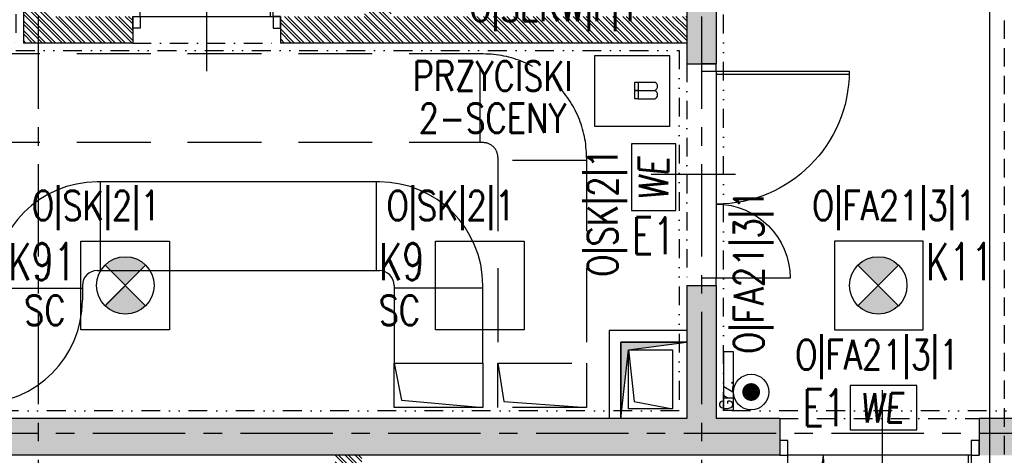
# Model space of a CAD drawing. Extents: x 41755 to 123924, y -112333 to 86187.
# Tile 112 of 256: x 101259 to 101926, y -54618 to -54323. Entities that reach past the tile are written whole.
import ezdxf
from ezdxf.enums import TextEntityAlignment as Align

# ---------------------------------------------------------------- set-up
doc = ezdxf.new("R2010")
doc.units = 0
doc.header["$LTSCALE"] = 50
for name, pattern in [('CENTER', [2, 1.25, -0.25, 0.25, -0.25]), ('DASHDOT', [1, 0.5, -0.25, 0, -0.25]), ('DASHED', [0.75, 0.5, -0.25]), ('DASHED2', [0.375, 0.25, -0.125]), ('DIVIDE', [31.75, 12.7, -6.35, 0, -6.35, 0, -6.35])]:
    doc.linetypes.add(name, pattern=pattern)
doc.layers.get('0').update_dxf_attribs({"color": 101, "linetype": 'CONTINUOUS'})
for name, color, linetype in [('Drz---drzwi', 5, 'CONTINUOUS'), ('E-90', 6, 'CONTINUOUS'), ('E35', 6, 'CONTINUOUS'), ('E50', 3, 'CONTINUOUS'), ('Ins-co', 2, 'CONTINUOUS'), ('Ins-went', 141, 'CONTINUOUS'), ('Os-osie glowne', 1, 'CENTER'), ('Sc-beton', 7, 'CONTINUOUS'), ('Sc-beton-hatch', 86, 'CONTINUOUS'), ('Sc-cegla pustak', 42, 'CONTINUOUS'), ('Sc-cegla pustak-hatch', 8, 'CONTINUOUS'), ('Sc-nadproza kon', 5, 'DASHED2'), ('Sc-silikat', 61, 'CONTINUOUS'), ('Suf-widok', 8, 'CONTINUOUS'), ('W-otwor-strop', 1, 'CONTINUOUS')]:
    doc.layers.add(name, color=color, linetype=linetype)
doc.styles.add('ROMANS', font='romans', dxfattribs={"width": 0.85})

# ---------------------------------------------------------------- blocks, each defined once
blk = doc.blocks.new('_0630_DRZWI_90')
at = {"ltscale": 7}
for p, q in [((5, 8), (5, 98)), ((6.8, 8), (6.8, 97.98))]:
    blk.add_line(p, q, dxfattribs=at)
at = {"ltscale": 25}
for p, q in [((50, 19.7), (50, -28.9)), ((5, 8), (0, 8)), ((0, 8), (5, 8)), ((0, 0), (0, 8)), ((95, 8), (5, 8)), ((5, 8), (5, 0)), ((95, 8), (95, 0)), ((100, 8), (95, 8)), ((100, 0), (100, 8)), ((5, 0), (0, 0)), ((5, 0), (0, 0)), ((95, 0), (100, 0)), ((95, 0), (100, 0))]:
    blk.add_line(p, q, dxfattribs=at)
at = {"ltscale": 7}
blk.add_arc((5, 8), 90, 0, 90, dxfattribs=at)
blk = doc.blocks.new('_0630_drzwi 120 10')
at = {"ltscale": 7}
for p, q in [((5.5, 5), (5.5, 105)), ((7.5, 5), (7.5, 105)), ((65.5, 18), (65.5, -39))]:
    blk.add_line(p, q, dxfattribs=at)
for points in [[(129.5, 29), (129.5, 5)], [(5.5, 5), (129.5, 5)]]:
    blk.add_lwpolyline(points, dxfattribs=at)
for points in [[(0, -5), (5.5, -5), (5.5, 5), (0, 5)], [(129.5, -5), (135, -5), (135, 5), (129.5, 5)]]:
    blk.add_lwpolyline(points, close=True, dxfattribs=at)
for centre, radius, start, end in [((6.5, 6), 99.01, 359.42127, 89.42127), ((129.5, 5), 24, 90, 180)]:
    blk.add_arc(centre, radius, start, end, dxfattribs=at)
blk = doc.blocks.new('_dlgjlfh')
at = {"ltscale": 7}
for p, q in [((23, -75), (-34, -75)), ((10, -143), (99.98, -143)), ((10, -145), (100, -145))]:
    blk.add_line(p, q, dxfattribs=at)
for points in [[(0, -5), (0, 0), (10, 0), (10, -5)], [(0, -150), (0, -145), (10, -145), (10, -150)]]:
    blk.add_lwpolyline(points, close=True, dxfattribs=at)
for points in [[(10, -145), (10, -5)], [(60, -5), (10, -5)]]:
    blk.add_lwpolyline(points, dxfattribs=at)
for centre, radius, start, end in [((10, -5), 50, 270, 360), ((10, -145), 90, 360, 90)]:
    blk.add_arc(centre, radius, start, end)
blk = doc.blocks.new('_fkjshkjhkjh')
at = {"layer": 'Ins-went', "ltscale": 2}
for p, q in [((1522.97, 1545, -3580), (1522.97, 1485, -3580)), ((1709.97, 1485.02), (1709.97, 1545.02)), ((1510.97, 1473, -3580), (1450.97, 1473, -3580)), ((1510.97, 1475, -3580), (1510.97, 1470, -3580)), ((1781.97, 1473.02), (1721.97, 1473.02)), ((1510.97, 1470), (1510.97, 1465)), ((1721.97, 1422.32), (1781.97, 1422.32)), ((1721.97, 1392.32), (1721.97, 1422.32)), ((1781.97, 1422.32), (1781.97, 1392.32)), ((1781.97, 1392.32), (1721.97, 1392.32))]:
    blk.add_line(p, q, dxfattribs=at)
for points in [[(1711.97, 1545.02), (1520.97, 1545)], [(1721.97, 1475.02), (1721.97, 1422.32)], [(1781.97, 1422.32), (1781.97, 1475.02)], [(1721.97, 1422.32), (1726.97, 1397.32), (1781.97, 1392.32)]]:
    blk.add_lwpolyline(points, dxfattribs=at)
at = {"layer": 'Ins-went', "ltscale": 2, "elevation": -3580}
blk.add_lwpolyline([(1520.97, 1485), (1711.97, 1485.02)], dxfattribs=at)
at = {"layer": 'Ins-went', "ltscale": 2}
for centre, radius, start, end in [((1520.97, 1475, -3580), 70, 90, 180), ((1711.97, 1475.02), 70, 0, 90), ((1520.97, 1475, -3580), 10, 90, 180), ((1711.97, 1475.02), 10, 0, 90), ((1440.97, 1465), 70, 270, 0)]:
    blk.add_arc(centre, radius, start, end, dxfattribs=at)
blk = doc.blocks.new('we')
at = {"layer": 'E35', "ltscale": 0.2}
blk.add_lwpolyline([(45, 30), (0, 30), (0, 0), (45, 0)], close=True, dxfattribs=at)
at = {"layer": 'E35', "ltscale": 0.2, "style": 'ROMANS', "oblique": 5, "width": 0.8}
blk.add_text('WE', height=20, dxfattribs=at).set_placement((21.44, 15), align=Align.MIDDLE_CENTER)
blk = doc.blocks.new('E-90Przycisk')
at = {"layer": 'E35', "const_width": 3}
blk.add_lwpolyline([(1.5, 0, -1), (-1.5, 0, -1)], format="xyb", close=True, dxfattribs=at)
at = {"layer": 'E35'}
blk.add_circle((0, 0), 6, dxfattribs=at)
blk = doc.blocks.new('B_EGRX2B')
for points in [[(0.008, 0.897), (0.898, 0.897), (0.898, 0.005), (0.005, 0.005), (0.005, 0.897), (0.008, 0.897)], [(0.482, 0.456), (0.482, 0.562), (0.522, 0.562), (0.522, 0.456), (0.482, 0.456)], [(0.482, 0.35), (0.482, 0.456), (0.522, 0.456), (0.522, 0.35), (0.482, 0.35)]]:
    blk.add_lwpolyline(points, close=True)
for points in [[(0.522, 0.562), (0.722, 0.561, -0.623306), (0.721, 0.456)], [(0.522, 0.456), (0.722, 0.456, -0.623306), (0.721, 0.35)]]:
    blk.add_lwpolyline(points, format="xyb")
for points in [[(0.522, 0.456), (0.721, 0.456)], [(0.522, 0.35), (0.721, 0.35)]]:
    blk.add_lwpolyline(points)

msp = doc.modelspace()

# ---------------------------------------------------------------- hatches: boundary and pattern name
at = {"layer": 'E35'}
h = msp.add_hatch(color=256, dxfattribs=at)
edge = h.paths.add_edge_path()
edge.add_line((101330.966, -54503.233), (101344.712, -54489.487))
edge.add_ellipse((101330.966, -54503.233), major_axis=(13.746, 13.746), ratio=1, start_angle=360, end_angle=450)
edge.add_line((101317.22, -54489.487), (101330.966, -54503.233))
edge = h.paths.add_edge_path()
edge.add_line((101344.712, -54516.979), (101330.966, -54503.233))
edge.add_line((101330.966, -54503.233), (101317.22, -54516.979))
edge.add_ellipse((101330.966, -54503.233), major_axis=(-13.746, 13.746), ratio=1, start_angle=90, end_angle=180)
h = msp.add_hatch(color=256, dxfattribs=at)
edge = h.paths.add_edge_path()
edge.add_line((101840.631, -54503.233), (101854.377, -54489.487))
edge.add_ellipse((101840.631, -54503.233), major_axis=(13.746, 13.746), ratio=1, start_angle=360, end_angle=450)
edge.add_line((101826.885, -54489.487), (101840.631, -54503.233))
edge = h.paths.add_edge_path()
edge.add_line((101854.377, -54516.979), (101840.631, -54503.233))
edge.add_line((101840.631, -54503.233), (101826.885, -54516.979))
edge.add_ellipse((101840.631, -54503.233), major_axis=(-13.746, 13.746), ratio=1, start_angle=90, end_angle=180)
at = {"layer": 'Sc-beton-hatch'}
h = msp.add_hatch(dxfattribs=at)
h.set_pattern_fill('ANSI33', color=256, style=0)
h.set_pattern_definition([(45, (48983.4185, 565.478), (-4.49012806, 4.49012806), []), (45, (48987.9087, 565.478), (-4.49012806, 4.49012806), [3.175, -1.5875])])
h.paths.add_polyline_path([(100470.966, -51043.233), (100410.966, -51043.233), (100410.966, -51103.233), (100430.966, -51103.233), (100430.966, -51063.233), (100470.966, -51063.233)])
h.paths.add_polyline_path([(100805.966, -51043.233), (100705.966, -51043.233), (100705.966, -51063.233), (100745.966, -51063.233), (100745.966, -51625.233), (100765.966, -51625.233), (100765.966, -51473.233), (101152.966, -51473.233), (101152.966, -51453.233), (100765.966, -51453.233), (100765.966, -51063.233), (100805.966, -51063.233)])
h.paths.add_polyline_path([(100430.966, -51374.233), (100410.966, -51374.233), (100410.966, -51474.233), (100430.966, -51474.233)])
h.paths.add_polyline_path([(101330.966, -51043.233), (101251.966, -51043.233), (101251.966, -51063.233), (101330.966, -51063.233)])
h.paths.add_polyline_path([(101770.966, -51043.233), (101670.966, -51043.233), (101670.966, -51063.233), (101710.966, -51063.233), (101710.966, -51262.233), (101730.966, -51262.233), (101730.966, -51063.233), (101770.966, -51063.233)])
h.paths.add_polyline_path([(101790.966, -51453.233), (101730.966, -51453.233), (101730.966, -51362.233), (101710.966, -51362.233), (101710.966, -51453.233), (101582.904, -51453.233), (101582.904, -51473.233), (101790.966, -51473.233)])
h.paths.add_polyline_path([(101482.904, -51453.233), (101252.966, -51453.233), (101252.966, -51473.233), (101482.904, -51473.233)])
h.paths.add_polyline_path([(101730.966, -51785.233), (101695.966, -51785.233), (101695.966, -51820.233), (101730.966, -51820.233)])
h.paths.add_polyline_path([(102400.966, -50943.233), (102380.966, -50943.233), (102380.966, -51043.233), (102330.966, -51043.233), (102330.966, -51063.233), (102380.966, -51063.233), (102380.966, -51453.233), (101890.966, -51453.233), (101890.966, -51473.233), (102380.966, -51473.233), (102380.966, -51873.233), (102400.966, -51873.233)])
h.paths.add_polyline_path([(102422.966, -50943.233), (102402.966, -50943.233), (102402.966, -51713.233), (102422.966, -51713.233)])
h.paths.add_polyline_path([(102400.966, -52143.233), (102380.966, -52143.233), (102380.966, -52213.233), (102400.966, -52213.233)])
h.paths.add_polyline_path([(102400.966, -52293.233), (102380.966, -52293.233), (102380.966, -52443.233), (101950.966, -52443.233), (101950.966, -52463.233), (102380.966, -52463.233), (102380.966, -52503.233), (102400.966, -52503.233)])
h.paths.add_polyline_path([(102400.966, -52603.233), (102380.966, -52603.233), (102380.966, -52643.233), (102400.966, -52643.233)])
h.paths.add_polyline_path([(102400.966, -52743.233), (102380.966, -52743.233), (102380.966, -53008.233), (102400.966, -53008.233)])
h.paths.add_polyline_path([(101730.966, -52443.233), (101710.966, -52443.233), (101710.966, -52463.233), (101710.966, -52758.233), (101690.966, -52758.233), (101690.966, -52778.233), (101730.966, -52778.233)])
h.paths.add_polyline_path([(101710.966, -52443.233), (101690.966, -52443.233), (101690.966, -52463.233), (101710.966, -52463.233)], flags=16)
h.paths.add_polyline_path([(101556.966, -52758.233), (101503.966, -52758.233), (101503.966, -52463.233), (101488.966, -52463.233), (101488.966, -52758.233), (101468.966, -52758.233), (101468.966, -52778.233), (101556.966, -52778.233)])
h.paths.add_polyline_path([(101556.966, -52443.233), (101468.966, -52443.233), (101468.966, -52463.233), (101556.966, -52463.233)])
h.paths.add_polyline_path([(101334.966, -52443.233), (101281.966, -52443.233), (101281.966, -52463.233), (101334.966, -52463.233)], flags=17)
h.paths.add_polyline_path([(101281.966, -52443.233), (100970.966, -52443.233), (100970.966, -51785.233), (100883.466, -51785.233), (100883.466, -51805.233), (100950.966, -51805.233), (100950.966, -52443.233), (100430.966, -52443.233), (100430.966, -52403.233), (100410.966, -52403.233), (100410.966, -52503.233), (100430.966, -52503.233), (100430.966, -52463.233), (100950.966, -52463.233), (100950.966, -52973.233), (100970.966, -52973.233), (100970.966, -52463.233), (101261.966, -52463.233), (101261.966, -52778.233), (101281.966, -52778.233), (101334.966, -52778.233), (101334.966, -52758.233), (101281.966, -52758.233)])
h.paths.add_polyline_path([(100783.466, -51785.233), (100765.966, -51785.233), (100765.966, -51780.233), (100745.966, -51780.233), (100745.966, -51785.233), (100430.966, -51785.233), (100430.966, -51765.233), (100410.966, -51765.233), (100410.966, -52003.233), (100430.966, -52003.233), (100430.966, -51805.233), (100783.466, -51805.233)])
h.paths.add_polyline_path([(100430.966, -52153.233), (100410.966, -52153.233), (100410.966, -52253.233), (100430.966, -52253.233)])
h.paths.add_polyline_path([(100430.966, -52653.233), (100410.966, -52653.233), (100410.966, -52850.233), (100430.966, -52850.233)], flags=17)
h.paths.add_polyline_path([(100430.966, -52940.233), (100410.966, -52940.233), (100410.966, -52983.233), (100430.966, -52983.233)])
h.paths.add_polyline_path([(101007.966, -53193.233), (100430.966, -53193.233), (100430.966, -53133.233), (100410.966, -53133.233), (100410.966, -53213.233), (101007.966, -53213.233)])
h.paths.add_polyline_path([(101770.966, -53193.233), (101157.966, -53193.233), (101157.966, -53213.233), (101710.966, -53213.233), (101710.966, -53445.233), (101730.966, -53445.233), (101730.966, -53213.233), (101770.966, -53213.233)])
h.paths.add_polyline_path([(102008.966, -53193.233), (101905.966, -53193.233), (101905.966, -53213.233), (102008.966, -53213.233)])
h.paths.add_polyline_path([(102227.966, -53193.233), (102133.966, -53193.233), (102133.966, -53213.233), (102227.966, -53213.233)])
h.paths.add_polyline_path([(102400.966, -53158.233), (102380.966, -53158.233), (102380.966, -53193.233), (102332.966, -53193.233), (102332.966, -53213.233), (102380.966, -53213.233), (102380.966, -53818.233), (102400.966, -53818.233)])
h.paths.add_polyline_path([(101730.966, -53545.233), (101710.966, -53545.233), (101710.966, -53740.233), (101730.966, -53740.233)])
h.paths.add_polyline_path([(101730.966, -53840.233), (101710.966, -53840.233), (101710.966, -53943.233), (101297.571, -53943.233, -0.1551034), (101300.811, -53953.425, -0.1483474), (101297.835, -53963.233), (101710.966, -53963.233), (101710.966, -54023.233), (101730.966, -54023.233)])
h.paths.add_polyline_path([(101297.571, -53943.233), (101295.705, -53943.233), (101295.705, -53963.233), (101297.835, -53963.233, 0.1483474), (101300.811, -53953.425, 0.1551034)])
h.paths.add_polyline_path([(101270.705, -53943.233), (101268.745, -53943.233, 0.1551034), (101265.506, -53953.425, 0.1483474), (101268.481, -53963.233), (101270.705, -53963.233)])
h.paths.add_polyline_path([(101268.745, -53943.233), (101201.966, -53943.233), (101201.966, -53963.233), (101268.481, -53963.233, -0.1483474), (101265.506, -53953.425, -0.1551034)])
h.paths.add_polyline_path([(100980.966, -53943.233), (100970.966, -53943.233), (100930.966, -53943.233), (100930.966, -53968.233), (100970.966, -53968.233), (100980.966, -53968.233)])
h.paths.add_polyline_path([(100490.966, -53943.233), (100410.966, -53943.233), (100410.966, -53963.233), (100490.966, -53963.233)])
h.paths.add_polyline_path([(100530.966, -54448.233), (100510.966, -54448.233), (100510.966, -54481.233), (100530.966, -54481.233)])
h.paths.add_polyline_path([(101773.966, -54593.233), (101730.966, -54593.233), (101730.966, -54503.233), (101710.966, -54503.233), (101710.966, -54593.233), (100530.966, -54593.233), (100530.966, -54578.233), (100510.966, -54578.233), (100510.966, -54593.233), (100270.966, -54593.233), (100270.966, -54618.233), (101773.966, -54618.233)])
h.paths.add_polyline_path([(100220.966, -54593.233), (100170.966, -54593.233), (100170.966, -54618.233), (100220.966, -54618.233)])
h.paths.add_polyline_path([(100120.966, -54593.233), (100070.966, -54593.233), (100070.966, -54618.233), (100120.966, -54618.233)])
h.paths.add_polyline_path([(100020.966, -54593.233), (99970.966, -54593.233), (99970.966, -54618.233), (100020.966, -54618.233)])
h.paths.add_polyline_path([(99920.966, -54593.233), (99880.966, -54593.233), (99880.966, -55500.233), (99980.966, -55500.233), (99980.966, -55515.233), (100000.966, -55515.233), (100000.966, -55480.233), (99900.966, -55480.233), (99900.966, -54618.233), (99920.966, -54618.233)])
h.paths.add_polyline_path([(100585.966, -55633.233), (100000.966, -55633.233), (100000.966, -55615.233), (99980.966, -55615.233), (99980.966, -55633.233), (99780.966, -55633.233), (99780.966, -55988.233), (100510.966, -55988.233), (100510.966, -56028.233), (100530.966, -56028.233), (100530.966, -55988.233), (100582.966, -55988.233), (100582.966, -55968.233), (100530.966, -55968.233), (100530.966, -55813.233), (100510.966, -55813.233), (100510.966, -55968.233), (99800.966, -55968.233), (99800.966, -55653.233), (100510.966, -55653.233), (100510.966, -55663.233), (100530.966, -55663.233), (100530.966, -55653.233), (100585.966, -55653.233)])
h.paths.add_polyline_path([(101310.966, -55968.233), (100810.966, -55968.233), (100810.966, -55880.233), (100790.966, -55880.233), (100790.966, -55968.233), (100737.966, -55968.233), (100737.966, -55988.233), (100790.966, -55988.233), (100790.966, -56028.233), (100810.966, -56028.233), (100810.966, -55988.233), (101310.966, -55988.233)])
h.paths.add_polyline_path([(101490.966, -55633.233), (100735.966, -55633.233), (100735.966, -55653.233), (101490.966, -55653.233)])
h.paths.add_polyline_path([(101777.966, -55968.233), (101730.966, -55968.233), (101730.966, -55853.733), (101710.966, -55853.733), (101710.966, -55968.233), (101590.966, -55968.233), (101590.966, -55988.233), (101777.966, -55988.233)])
h.paths.add_polyline_path([(101802.966, -55963.233), (101777.966, -55963.233), (101777.966, -55988.233), (101802.966, -55988.233)])
h.paths.add_polyline_path([(101730.966, -55128.233), (101710.966, -55128.233), (101710.966, -55723.733), (101730.966, -55723.733)])
h.paths.add_polyline_path([(101953.466, -55963.233), (101928.466, -55963.233), (101928.466, -55988.233), (101953.466, -55988.233)])
h.paths.add_polyline_path([(102103.466, -55963.233), (102078.466, -55963.233), (102078.466, -55988.233), (102103.466, -55988.233)])
h.paths.add_polyline_path([(102253.466, -55963.233), (102228.466, -55963.233), (102228.466, -55988.233), (102253.466, -55988.233)])
h.paths.add_polyline_path([(102365.966, -55968.233), (102320.966, -55968.233), (102320.966, -55988.233), (102365.966, -55988.233)])
h.paths.add_polyline_path([(102400.966, -55953.233), (102365.966, -55953.233), (102365.966, -55988.233), (102400.966, -55988.233)])
h.paths.add_polyline_path([(102400.966, -55891.233), (102380.966, -55891.233), (102380.966, -55953.233), (102400.966, -55953.233)])
h.paths.add_polyline_path([(102400.966, -55815.733), (102375.966, -55815.733), (102375.966, -55840.733), (102400.966, -55840.733)])
h.paths.add_polyline_path([(102400.966, -55665.733), (102375.966, -55665.733), (102375.966, -55690.733), (102400.966, -55690.733)])
h.paths.add_polyline_path([(102400.966, -55515.733), (102375.966, -55515.733), (102375.966, -55540.733), (102400.966, -55540.733)])
h.paths.add_polyline_path([(102400.966, -55365.733), (102375.966, -55365.733), (102375.966, -55390.733), (102400.966, -55390.733)])
h.paths.add_polyline_path([(102400.966, -55240.733), (102380.966, -55240.733), (102380.966, -55260.733), (102400.966, -55260.733)])
h.paths.add_polyline_path([(102400.966, -55215.733), (102375.966, -55215.733), (102375.966, -55240.733), (102400.966, -55240.733)])
h.paths.add_polyline_path([(102400.966, -55033.233), (102380.966, -55033.233), (102380.966, -55215.733), (102400.966, -55215.733)])
h.paths.add_polyline_path([(102400.966, -54833.233), (102365.966, -54833.233), (102365.966, -54798.233), (102345.966, -54798.233), (102345.966, -54853.233), (102380.966, -54853.233), (102380.966, -54883.233), (102400.966, -54883.233)])
h.paths.add_polyline_path([(102365.966, -54537.733), (102345.966, -54537.733), (102345.966, -54593.233), (101908.966, -54593.233), (101908.966, -54618.233), (102345.966, -54618.233), (102345.966, -54648.233), (102365.966, -54648.233), (102365.966, -54618.233)])
h.paths.add_polyline_path([(101730.966, -54128.233), (101710.966, -54128.233), (101710.966, -54353.233), (101730.966, -54353.233)])
h.paths.add_polyline_path([(102365.966, -54131.233), (102400.966, -54131.233), (102400.966, -54088.233), (102380.966, -54088.233), (102380.966, -54111.233), (102345.966, -54111.233), (102345.966, -54417.733), (102365.966, -54417.733)])
h.paths.add_polyline_path([(102400.966, -53918.233), (102380.966, -53918.233), (102380.966, -53988.233), (102400.966, -53988.233)])
at = {"layer": 'Sc-cegla pustak-hatch'}
h = msp.add_hatch(dxfattribs=at)
h.set_pattern_fill('ANSI32', color=256, scale=0.5, angle=90, style=0)
h.set_pattern_definition([(135, (48983.4185, 565.478), (-3.36759605, -3.36759605), []), (135, (48983.4185, 567.723), (-3.36759605, -3.36759605), [])])
h.paths.add_polyline_path([(100430.966, -51745.233), (100410.966, -51745.233), (100410.966, -51765.233), (100430.966, -51765.233)])
h.paths.add_polyline_path([(101330.966, -51063.233), (101312.966, -51063.233), (101312.966, -51262.233), (101330.966, -51262.233)])
h.paths.add_polyline_path([(101455.966, -51382.233), (101330.966, -51382.233), (101330.966, -51362.233), (101312.966, -51362.233), (101312.966, -51453.233), (101330.966, -51453.233), (101330.966, -51400.233), (101437.966, -51400.233), (101437.966, -51453.233), (101455.966, -51453.233)])
h.paths.add_polyline_path([(102049.966, -51473.233), (102031.966, -51473.233), (102031.966, -51525.233), (101968.966, -51525.233), (101968.966, -51473.233), (101950.966, -51473.233), (101950.966, -51548.233), (101968.966, -51548.233), (101968.966, -51543.233), (102049.966, -51543.233)])
h.paths.add_polyline_path([(101968.966, -51648.233), (101950.966, -51648.233), (101950.966, -52323.233), (101968.966, -52323.233), (101968.966, -52193.233), (102380.966, -52193.233), (102380.966, -52175.233), (101968.966, -52175.233)])
h.paths.add_polyline_path([(101968.966, -52463.233), (101950.966, -52463.233), (101950.966, -52543.233), (101968.966, -52543.233)])
h.paths.add_polyline_path([(101968.966, -52423.233), (101950.966, -52423.233), (101950.966, -52443.233), (101968.966, -52443.233)])
h.paths.add_polyline_path([(101968.966, -52643.233), (101950.966, -52643.233), (101950.966, -52973.233), (101968.966, -52973.233), (101968.966, -52946.233), (102050.966, -52946.233), (102050.966, -52954.233), (102042.966, -52954.233), (102042.966, -52973.233), (102380.966, -52973.233), (102380.966, -52955.233), (102060.966, -52955.233), (102060.966, -52928.233), (101968.966, -52928.233)])
h.paths.add_polyline_path([(101279.966, -52945.233), (101261.966, -52945.233), (101261.966, -52955.233), (101078.966, -52955.233), (101078.966, -52687.233), (101060.966, -52687.233), (101060.966, -52955.233), (100970.966, -52955.233), (100970.966, -52973.233), (101261.966, -52973.233), (101261.966, -53015.733), (101279.966, -53015.733)])
h.paths.add_polyline_path([(101279.966, -52778.233), (101261.966, -52778.233), (101261.966, -52845.233), (101279.966, -52845.233)])
h.paths.add_polyline_path([(100950.966, -52955.233), (100925.966, -52955.233), (100925.966, -52973.233), (100950.966, -52973.233)])
h.paths.add_polyline_path([(100825.966, -52955.233), (100430.966, -52955.233), (100430.966, -52973.233), (100825.966, -52973.233)])
h.paths.add_polyline_path([(100428.966, -53213.233), (100410.966, -53213.233), (100410.966, -53333.233), (100428.966, -53333.233)])
h.paths.add_polyline_path([(100428.966, -53483.233), (100410.966, -53483.233), (100410.966, -53548.233), (100428.966, -53548.233)])
h.paths.add_polyline_path([(100428.966, -53698.233), (100410.966, -53698.233), (100410.966, -53763.233), (100428.966, -53763.233)])
h.paths.add_polyline_path([(100428.966, -53913.233), (100410.966, -53913.233), (100410.966, -53943.233), (100428.966, -53943.233)])
h.paths.add_polyline_path([(100428.966, -53963.233), (100410.966, -53963.233), (100410.966, -53978.233), (100428.966, -53978.233)])
h.paths.add_polyline_path([(100428.966, -54128.233), (100410.966, -54128.233), (100410.966, -54193.233), (100428.966, -54193.233)])
h.paths.add_polyline_path([(100428.966, -54343.233), (100410.966, -54343.233), (100410.966, -54466.233), (100510.966, -54466.233), (100510.966, -54448.233), (100428.966, -54448.233)])
h.paths.add_polyline_path([(101335.966, -54321.233), (101279.966, -54321.233), (101279.966, -53970.786, -0.2026768), (101268.481, -53963.233), (101261.966, -53963.233), (101261.966, -54339.233), (101335.966, -54339.233)])
h.paths.add_polyline_path([(101710.966, -54321.233), (101510.966, -54321.233), (101510.966, -53963.233), (101492.966, -53963.233), (101492.966, -54321.233), (101435.966, -54321.233), (101435.966, -54339.233), (101710.966, -54339.233)])
h.paths.add_polyline_path([(101710.966, -53645.233), (101352.966, -53645.233), (101352.966, -53562.233), (101279.966, -53562.233), (101279.966, -53213.233), (101261.966, -53213.233), (101261.966, -53943.233), (101268.745, -53943.233, -0.1958107), (101279.966, -53936.063), (101279.966, -53580.233), (101334.966, -53580.233), (101334.966, -53943.233), (101352.966, -53943.233), (101352.966, -53663.233), (101710.966, -53663.233)])
h.paths.add_polyline_path([(101279.966, -53936.063, 0.1514484), (101270.705, -53940.913), (101279.966, -53940.913)], flags=17)
h.paths.add_polyline_path([(101279.966, -53940.913), (101270.705, -53940.913), (101270.705, -53943.233), (101279.966, -53943.233)], flags=17)
h.paths.add_polyline_path([(101490.966, -54618.233), (101472.966, -54618.233), (101472.966, -54648.233), (101490.966, -54648.233)])
h.paths.add_polyline_path([(101490.966, -54798.233), (101472.966, -54798.233), (101472.966, -55633.233), (101490.966, -55633.233)])
h.paths.add_polyline_path([(101773.966, -55128.233), (101730.966, -55128.233), (101730.966, -55146.233), (101773.966, -55146.233)])
h.paths.add_polyline_path([(102180.966, -55128.233), (101968.966, -55128.233), (101950.966, -55128.233), (101923.966, -55128.233), (101923.966, -55146.233), (102180.966, -55146.233)])
h.paths.add_polyline_path([(101968.966, -54853.233), (102190.966, -54853.233), (102190.966, -54835.233), (101950.966, -54835.233), (101950.966, -55128.233), (101968.966, -55128.233)])
h.paths.add_polyline_path([(102345.966, -54835.233), (102290.966, -54835.233), (102290.966, -54853.233), (102345.966, -54853.233)])
h.paths.add_polyline_path([(101968.966, -54453.233), (101950.966, -54453.233), (101950.966, -54593.233), (101968.966, -54593.233)])
h.paths.add_polyline_path([(101968.966, -54129.233), (102345.966, -54129.233), (102345.966, -54111.233), (101968.966, -54111.233), (101968.966, -53840.233), (101950.966, -53840.233), (101950.966, -54353.233), (101968.966, -54353.233)])
h.paths.add_polyline_path([(102380.966, -53645.233), (101995.966, -53645.233), (101995.966, -53553.233), (101968.966, -53553.233), (101968.966, -53531.233), (101950.966, -53531.233), (101950.966, -53571.233), (101977.966, -53571.233), (101977.966, -53645.233), (101950.966, -53645.233), (101950.966, -53740.233), (101968.966, -53740.233), (101968.966, -53663.233), (102380.966, -53663.233)])
h.paths.add_polyline_path([(101968.966, -53213.233), (101950.966, -53213.233), (101950.966, -53441.233), (101968.966, -53441.233)])
h.paths.add_polyline_path([(101279.966, -53150.733), (101261.966, -53150.733), (101261.966, -53193.233), (101279.966, -53193.233)])
at = {"layer": 'W-otwor-strop'}
msp.add_hatch(color=256, dxfattribs=at).paths.add_polyline_path([(101710.916, -54541.736), (101666.466, -54541.736), (101666.466, -54593.233), (101671.466, -54546.736)])

# ---------------------------------------------------------------- linework, layer by layer
at = {"layer": 'E35'}
for p, q in [((101317.22, -54489.487), (101344.712, -54516.979)), ((101317.22, -54516.979), (101344.712, -54489.487)), ((101826.885, -54516.979), (101854.377, -54489.487)), ((101826.885, -54489.487), (101854.377, -54516.979))]:
    msp.add_line(p, q, dxfattribs=at)
at = {"layer": 'E35', "linetype": 'Continuous', "ltscale": 0.3}
for p, q in [((101318.006, -54516.193), (101343.926, -54490.273)), ((101827.671, -54516.193), (101853.591, -54490.273))]:
    msp.add_line(p, q, dxfattribs=at)
for points in [[(101300.966, -54473.233), (101360.966, -54473.233), (101360.966, -54533.233), (101300.966, -54533.233)], [(101540.966, -54473.233), (101600.966, -54473.233), (101600.966, -54533.233), (101540.966, -54533.233)], [(101810.966, -54533.233), (101870.966, -54533.233), (101870.966, -54473.233), (101810.966, -54473.233)], [(101810.966, -54533.233), (101870.966, -54533.233), (101870.966, -54473.233), (101810.966, -54473.233)]]:
    msp.add_lwpolyline(points, close=True, dxfattribs=at)
at = {"layer": 'E35'}
for centre in [(101330.966, -54503.233), (101840.631, -54503.233)]:
    msp.add_circle(centre, 19.44, dxfattribs=at)
at = {"layer": 'Ins-co'}
msp.add_line((101915.966, -53521.222), (101915.966, -54814.506), dxfattribs=at)
at = {"layer": 'Ins-co', "linetype": 'DASHED', "ltscale": 0.5}
msp.add_line((101925.966, -54023.867), (101925.966, -54804.506), dxfattribs=at)
at = {"layer": 'Ins-co'}
msp.add_lwpolyline([(101736.005, -54548.009), (101742.405, -54548.009), (101742.405, -54588.009), (101736.005, -54588.009)], close=True, dxfattribs=at)
at = {"layer": 'Ins-went', "linetype": 'DASHED', "ltscale": 2}
for p, q in [((101571.165, -54406.609), (101571.165, -54346.609)), ((101643.165, -54418.609), (101583.165, -54418.609)), ((101671.466, -54586.736), (101671.466, -54546.736)), ((101671.466, -54546.736), (101701.466, -54546.736)), ((101701.466, -54546.736), (101701.466, -54586.736)), ((101583.165, -54555.909), (101643.165, -54555.909)), ((101583.165, -54585.909), (101583.165, -54555.909)), ((101643.165, -54555.909), (101643.165, -54585.909)), ((101643.165, -54585.909), (101583.165, -54585.909)), ((101701.466, -54586.736), (101671.466, -54586.736))]:
    msp.add_line(p, q, dxfattribs=at)
for points in [[(101573.165, -54346.609), (101230.181, -54346.609)], [(101573.165, -54406.609), (101230.181, -54406.609)], [(101583.165, -54416.609), (101583.165, -54555.909)], [(101643.165, -54416.609), (101643.165, -54555.909)], [(101671.466, -54546.736), (101675.466, -54581.909), (101701.466, -54586.736)], [(101583.165, -54555.909), (101587.165, -54581.909), (101643.165, -54585.909)]]:
    msp.add_lwpolyline(points, dxfattribs=at)
for radius in [70, 10]:
    msp.add_arc((101573.165, -54416.609), radius, 0, 90, dxfattribs=at)
at = {"layer": 'Os-osie glowne'}
for points in [[(101271.966, -50521.233), (101271.966, -56498.233)], [(101720.966, -50521.233), (101720.966, -56498.233)], [(99508.966, -54603.233), (111775.966, -54603.233)]]:
    msp.add_lwpolyline(points, dxfattribs=at)
at = {"layer": 'Sc-beton'}
for points in [[(101710.966, -54128.233), (101710.966, -54353.233)], [(101730.966, -54128.233), (101730.966, -54353.233)], [(101710.966, -54353.233), (101730.966, -54353.233)], [(101710.966, -54503.233), (101710.966, -54593.233)], [(101710.966, -54503.233), (101730.966, -54503.233)], [(101730.966, -54503.233), (101730.966, -54593.233)], [(101710.966, -54593.233), (100530.966, -54593.233)], [(101773.966, -54593.233), (101730.966, -54593.233)], [(101773.966, -54593.233), (101773.966, -54618.233)], [(102345.966, -54593.233), (101908.966, -54593.233)], [(101908.966, -54593.233), (101908.966, -54618.233)], [(101773.966, -54618.233), (100270.966, -54618.233)]]:
    msp.add_lwpolyline(points, dxfattribs=at)
at = {"layer": 'Sc-cegla pustak'}
for points in [[(101261.966, -53963.233), (101261.966, -54339.233)], [(101335.966, -54321.233), (101335.966, -54339.233)], [(101435.966, -54321.233), (101435.966, -54339.233)], [(101335.966, -54339.233), (101261.966, -54339.233)], [(101710.966, -54339.233), (101435.966, -54339.233)]]:
    msp.add_lwpolyline(points, dxfattribs=at)
at = {"layer": 'Sc-nadproza kon', "linetype": 'DASHDOT', "ltscale": 0.5}
for points in [[(101335.966, -54339.233), (101435.966, -54339.233)], [(101710.966, -54353.233), (101710.966, -54503.233)], [(101773.966, -54593.233), (101908.966, -54593.233)]]:
    msp.add_lwpolyline(points, dxfattribs=at)
at = {"layer": 'Sc-silikat'}
for points in [[(101711.056, -54533.718), (101658.466, -54533.718), (101658.466, -54593.233)], [(101711.056, -54541.718), (101666.466, -54541.718), (101666.466, -54593.233)]]:
    msp.add_lwpolyline(points, dxfattribs=at)
at = {"layer": 'Suf-widok', "linetype": 'DIVIDE', "ltscale": 0.02}
for points in [[(101735.966, -53218.233), (101945.966, -53218.233), (101945.966, -54588.233), (101735.966, -54588.233)], [(101705.966, -54344.233), (101705.966, -54588.233), (100535.966, -54588.233), (100535.966, -54443.233), (100435.966, -54443.233), (100435.966, -53968.233), (101256.966, -53968.233), (101256.966, -54344.233)]]:
    msp.add_lwpolyline(points, close=True, dxfattribs=at)
at = {"layer": 'W-otwor-strop'}
for points in [[(101666.466, -54541.736), (101710.966, -54541.736), (101710.966, -54593.233), (101666.466, -54593.233)], [(101710.916, -54541.736), (101666.466, -54541.736), (101666.466, -54593.233), (101671.466, -54546.736)]]:
    msp.add_lwpolyline(points, close=True, dxfattribs=at)

# ---------------------------------------------------------------- block references
msp.add_blockref('_fkjshkjhkjh', (99790.966, -55978.233))
at = {"layer": 'Drz---drzwi', "xscale": -1}
msp.add_blockref('_0630_DRZWI_90', (101435.966, -54329.233), dxfattribs=at)
at = {"layer": 'Drz---drzwi', "xscale": -1, "rotation": 180}
msp.add_blockref('_dlgjlfh', (101720.966, -54503.233), dxfattribs=at)
at = {"layer": 'Drz---drzwi', "rotation": 179.9999999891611}
msp.add_blockref('_0630_drzwi 120 10', (101908.966, -54613.233), dxfattribs=at)
at = {"layer": 'E35', "linetype": 'Continuous', "ltscale": 0.3, "xscale": 56.625, "yscale": 54, "zscale": 75}
msp.add_blockref('B_EGRX2B', (101648.53, -54395.967), dxfattribs=at)
at = {"layer": 'E35', "xscale": 1.999999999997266, "yscale": 2, "zscale": 2, "rotation": 130.5765584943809}
msp.add_blockref('E-90Przycisk', (101754.584, -54575.395), dxfattribs=at)
at = {"layer": 'E50', "rotation": 89.99999999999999}
msp.add_blockref('we', (101703.514, -54452.485), dxfattribs=at)
at = {"layer": 'E50'}
msp.add_blockref('we', (101821.684, -54601.08), dxfattribs=at)

# ---------------------------------------------------------------- texts
at = {"layer": 'E-90', "style": 'ROMANS', "width": 0.8}
for s, rotation, p in [('O|SERW|F|1', 0, (101621.347, -54315.873)), ('PRZYCISKI', 0, (101579.64, -54361.517)), ('2-SCENY', 0, (101579.64, -54390.017)), ('O|SK|2|1', 90, (101655.511, -54453.901)), ('O|SK|2|1', 0, (101311.287, -54450.592)), ('O|SK|2|1', 0, (101551.287, -54450.592)), ('O|FA21|3|1', 0, (101851.381, -54450.592)), ('O|FA21|3|1', 90, (101754.406, -54494.081)), ('SC', 0, (101276.496, -54520.123)), ('SC', 0, (101516.496, -54520.123)), ('O|FA21|3|1', 360, (101839.96, -54551.551))]:
    msp.add_text(s, height=20, rotation=rotation, dxfattribs=at).set_placement(p, align=Align.MIDDLE)
at = {"layer": 'E35', "style": 'ROMANS', "width": 0.7}
for s, p in [('E1', (101688.514, -54469.591)), ('K91', (101274.631, -54487.12)), ('K9', (101518.041, -54487.12)), ('K11', (101895.773, -54487.12)), ('E1', (101804.038, -54586.08))]:
    msp.add_text(s, height=25, dxfattribs=at).set_placement(p, align=Align.MIDDLE)
at = {"layer": 'Ins-co', "insert": (101733.214, -54567.443), "char_height": 9, "width": 203.76147, "attachment_point": 3, "rotation": 90, "style": 'ROMANS'}
msp.add_mtext('Grz.', dxfattribs=at)

doc.saveas('drawing.dxf')
